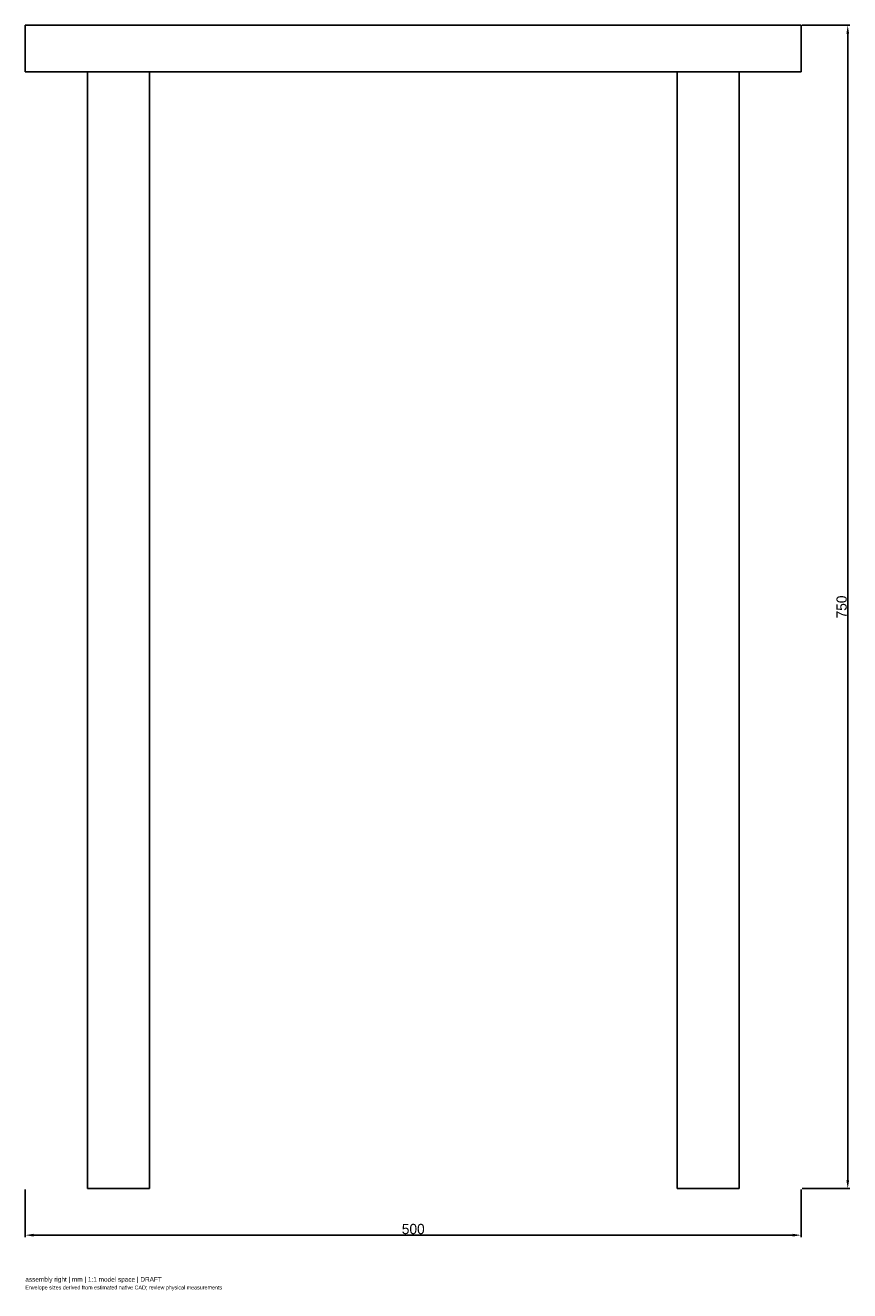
# Model space of a CAD drawing. Header units: millimetres. Extents: x -250 to 281, y -66 to 750.
import ezdxf

# ---------------------------------------------------------------- set-up
doc = ezdxf.new("R2010")
doc.units = ezdxf.units.MM
doc.linetypes.add('HIDDEN', pattern=[9.525, 6.35, -3.175])
for name, color, linetype in [('ANNOTATIONS', 7, 'Continuous'), ('DIMENSIONS', 7, 'Continuous'), ('HIDDEN', 8, 'HIDDEN'), ('VISIBLE', 7, 'Continuous')]:
    doc.layers.add(name, color=color, linetype=linetype)
doc.dimstyles.get("Standard").update_dxf_attribs({"dimtxt": 2.5, "dimasz": 2.5, "dimexe": 1.25, "dimexo": 0.625, "dimtad": 1, "dimcen": 2.5, "dimazin": 3, "dimtfac": 1, "dimtmove": 0, "dimatfit": 3})

msp = doc.modelspace()

# ---------------------------------------------------------------- linework, layer by layer
at = {"layer": 'HIDDEN'}
for p, q in [((-250, 720), (-250, 750)), ((-250, 750), (250, 750)), ((250, 720), (250, 750)), ((-250, 720), (250, 720)), ((-210, 0), (-210, 720)), ((-210, 720), (-170, 720)), ((-210, 0), (-210, 720)), ((-210, 720), (-170, 720)), ((-210, 0), (-210, 720)), ((-210, 720), (-170, 720)), ((-210, 720), (-170, 720)), ((-170, 0), (-170, 720)), ((-170, 0), (-170, 720)), ((-170, 0), (-170, 720)), ((170, 0), (170, 720)), ((170, 720), (210, 720)), ((170, 0), (170, 720)), ((170, 720), (210, 720)), ((170, 0), (170, 720)), ((170, 720), (210, 720)), ((170, 720), (210, 720)), ((210, 0), (210, 720)), ((210, 0), (210, 720)), ((210, 0), (210, 720)), ((-210, 0), (-170, 0)), ((-210, 0), (-170, 0)), ((-210, 0), (-170, 0)), ((170, 0), (210, 0)), ((170, 0), (210, 0)), ((170, 0), (210, 0))]:
    msp.add_line(p, q, dxfattribs=at)
at = {"layer": 'VISIBLE'}
for p, q in [((-250, 720), (-250, 750)), ((-250, 750), (250, 750)), ((250, 720), (250, 750)), ((-250, 720), (250, 720)), ((-210, 0), (-210, 720)), ((-170, 0), (-170, 720)), ((170, 0), (170, 720)), ((210, 0), (210, 720)), ((-210, 0), (-170, 0)), ((170, 0), (210, 0))]:
    msp.add_line(p, q, dxfattribs=at)

# ---------------------------------------------------------------- texts
at = {"layer": 'ANNOTATIONS'}
for s, height, p in [('assembly right | mm | 1:1 model space | DRAFT', 3, (-250, -60)), ('Envelope sizes derived from estimated native CAD; review physical measurements', 2.5, (-250, -65))]:
    msp.add_text(s, height=height, dxfattribs=at).set_placement(p)

# ---------------------------------------------------------------- dimensions: what is measured, and where the dimension line sits
at = {"layer": 'DIMENSIONS'}
msp.add_linear_dim(base=(280, 0), p1=(250, 0), p2=(250, 750), angle=90, dimstyle='Standard', override={"dimtxt": 6.6, "dimasz": 5.4, "dimtad": 1, "dimdec": 2}, dxfattribs=at).render()
msp.add_linear_dim(base=(-250, -30), p1=(-250, 0), p2=(250, 0), dimstyle='Standard', override={"dimtxt": 6.6, "dimasz": 5.4, "dimtad": 1, "dimdec": 2}, dxfattribs=at).render()

doc.saveas('drawing.dxf')
